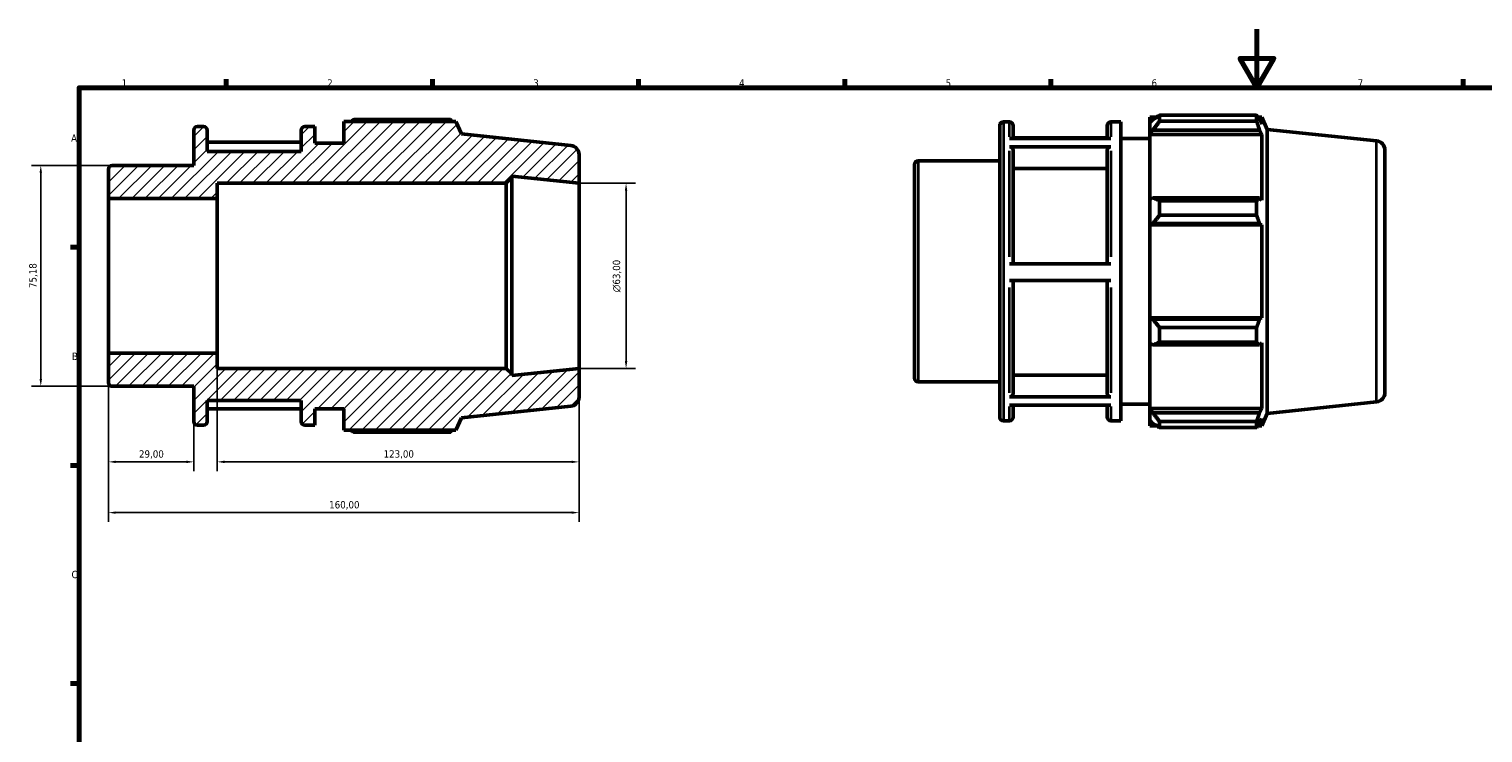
# Model space of a CAD drawing. Header units: millimetres. Extents: x 0 to 931, y 0 to 594.
# Tile 2 of 4: x 3 to 497, y 354 to 594. Entities that reach past the tile are written whole.
import ezdxf

# ---------------------------------------------------------------- set-up
doc = ezdxf.new("R2010")
doc.units = ezdxf.units.MM
for name, color, linetype, lineweight in [('Border (ISO)', 7, 'Continuous', 70), ('Dimension (ISO)', 7, 'Continuous', 25), ('Hatch (ISO)', 7, 'Continuous', 18), ('Visible (ISO)', 7, 'Continuous', 50), ('Visible Narrow (ISO)', 7, 'Continuous', 35)]:
    doc.layers.add(name, color=color, linetype=linetype, lineweight=lineweight)
doc.styles.add('Note Text (ISO)', font='tahoma.ttf')
doc.dimstyles.new('Default (ISO)', dxfattribs={"dimtxt": 2.5, "dimasz": 2.5, "dimexe": 3.175, "dimexo": 0, "dimgap": 0.762, "dimtad": 1, "dimrnd": 1e-08, "dimzin": 0, "dimtxsty": 'Note Text (ISO)', "dimcen": 0.09, "dimdle": 10, "dimclrd": 256, "dimclre": 256, "dimclrt": 232, "dimazin": 0, "dimtfac": 1.40208, "dimtmove": 0, "dimatfit": 3, "dimfxl": 1, "dimtolj": 1, "dimtzin": 0, "dimlwd": -1, "dimlwe": -1, "dimarcsym": 0})

# ---------------------------------------------------------------- blocks, each defined once
blk = doc.blocks.new('Borders Default Border')
at = {"layer": 'Border (ISO)'}
for p, q in [((70.08, 574), (70.08, 576.9)), ((140.17, 574), (140.17, 576.9)), ((210.25, 574), (210.25, 576.9)), ((280.33, 574), (280.33, 576.9)), ((350.42, 574), (350.42, 576.9)), ((490.58, 574), (490.58, 576.9)), ((20, 519.75), (17.1, 519.75)), ((20, 445.5), (17.1, 445.5)), ((20, 371.25), (17.1, 371.25))]:
    blk.add_line(p, q, dxfattribs=at)
at = {"layer": 'Border (ISO)', "flags": 128}
for points in [[(420.5, 594), (420.5, 574), (414.73, 584), (426.27, 584), (420.5, 574)], [(20, 20), (20, 574), (821, 574), (821, 20), (20, 20)]]:
    blk.add_lwpolyline(points, dxfattribs=at)
at = {"layer": 'Border (ISO)', "color": 232, "true_color": 0xca0064, "char_height": 2.5, "attachment_point": 7, "style": 'Note Text (ISO)'}
for s, insert in [('1', (34.48, 574.4)), ('2', (104.37, 574.4)), ('3', (174.43, 574.35)), ('4', (244.42, 574.4)), ('5', (314.64, 574.35)), ('6', (384.66, 574.35)), ('7', (454.77, 574.4)), ('A', (17.29, 555.62)), ('B', (17.59, 481.37)), ('C', (17.43, 407.08))]:
    blk.add_mtext(s, dxfattribs=dict(at, insert=insert))
blk = doc.blocks.new('*D8')
at = {"layer": 'Defpoints', "color": 0, "transparency": 16777216}
for p in [(190, 541.5), (190, 478.5), (206, 478.5)]:
    blk.add_point(p, dxfattribs=at)
at = {"layer": 'Dimension (ISO)', "transparency": 16777216}
for p, q in [((190, 541.5), (209.18, 541.5)), ((206, 539), (206, 481)), ((190, 478.5), (209.18, 478.5))]:
    blk.add_line(p, q, dxfattribs=at)
for points in [[(205.58, 539), (206.42, 539), (206, 541.5)], [(205.58, 481), (206.42, 481), (206, 478.5)]]:
    blk.add_solid(points, dxfattribs=at)
at = {"layer": 'Dimension (ISO)', "color": 232, "true_color": 0xca0064, "transparency": 16777216, "insert": (201.48, 504.44), "char_height": 2.5, "attachment_point": 1, "rotation": 90, "style": 'Note Text (ISO)'}
blk.add_mtext('\\A1;\\fAIGDT|b0|i0;\\H2.5000;\\ln\\fTahoma|b0|i0;\\H2.5000;63,00', dxfattribs=at)
blk = doc.blocks.new('*D9')
at = {"layer": 'Defpoints', "color": 0, "transparency": 16777216}
for p in [(30, 483.69), (59, 460.41), (30, 446.7)]:
    blk.add_point(p, dxfattribs=at)
at = {"layer": 'Dimension (ISO)', "transparency": 16777216}
for p, q in [((30, 483.69), (30, 443.53)), ((59, 460.41), (59, 443.53)), ((56.5, 446.7), (32.5, 446.7))]:
    blk.add_line(p, q, dxfattribs=at)
for points in [[(32.5, 447.12), (32.5, 446.28), (30, 446.7)], [(56.5, 447.12), (56.5, 446.28), (59, 446.7)]]:
    blk.add_solid(points, dxfattribs=at)
at = {"layer": 'Dimension (ISO)', "color": 232, "true_color": 0xca0064, "transparency": 16777216, "insert": (40.39, 450.64), "char_height": 2.5, "attachment_point": 1, "style": 'Note Text (ISO)'}
blk.add_mtext('\\A1;29,00', dxfattribs=at)
blk = doc.blocks.new('*D10')
at = {"layer": 'Defpoints', "color": 0, "transparency": 16777216}
for p in [(67, 483.69), (190, 478.5), (190, 446.7)]:
    blk.add_point(p, dxfattribs=at)
at = {"layer": 'Dimension (ISO)', "transparency": 16777216}
for p, q in [((67, 483.69), (67, 443.53)), ((190, 478.5), (190, 443.53)), ((69.5, 446.7), (187.5, 446.7))]:
    blk.add_line(p, q, dxfattribs=at)
for points in [[(69.5, 447.12), (69.5, 446.28), (67, 446.7)], [(187.5, 447.12), (187.5, 446.28), (190, 446.7)]]:
    blk.add_solid(points, dxfattribs=at)
at = {"layer": 'Dimension (ISO)', "color": 232, "true_color": 0xca0064, "transparency": 16777216, "insert": (123.55, 450.64), "char_height": 2.5, "attachment_point": 1, "style": 'Note Text (ISO)'}
blk.add_mtext('\\A1;123,00', dxfattribs=at)
blk = doc.blocks.new('*D11')
at = {"layer": 'Defpoints', "color": 0, "transparency": 16777216}
for p in [(30, 483.69), (190, 478.5), (30, 429.43)]:
    blk.add_point(p, dxfattribs=at)
at = {"layer": 'Dimension (ISO)', "transparency": 16777216}
for p, q in [((30, 483.69), (30, 426.25)), ((190, 478.5), (190, 426.25)), ((187.5, 429.43), (32.5, 429.43))]:
    blk.add_line(p, q, dxfattribs=at)
for points in [[(32.5, 429.84), (32.5, 429.01), (30, 429.43)], [(187.5, 429.84), (187.5, 429.01), (190, 429.43)]]:
    blk.add_solid(points, dxfattribs=at)
at = {"layer": 'Dimension (ISO)', "color": 232, "true_color": 0xca0064, "transparency": 16777216, "insert": (105.05, 433.36), "char_height": 2.5, "attachment_point": 1, "style": 'Note Text (ISO)'}
blk.add_mtext('\\A1;160,00', dxfattribs=at)
blk = doc.blocks.new('*D12')
at = {"layer": 'Defpoints', "color": 0, "transparency": 16777216}
for p in [(31.26, 547.59), (6.99, 472.41), (31.26, 472.41)]:
    blk.add_point(p, dxfattribs=at)
at = {"layer": 'Dimension (ISO)', "transparency": 16777216}
for p, q in [((31.26, 547.59), (3.82, 547.59)), ((6.99, 545.09), (6.99, 474.91)), ((31.26, 472.41), (3.82, 472.41))]:
    blk.add_line(p, q, dxfattribs=at)
for points in [[(6.58, 545.09), (7.41, 545.09), (6.99, 547.59)], [(6.58, 474.91), (7.41, 474.91), (6.99, 472.41)]]:
    blk.add_solid(points, dxfattribs=at)
at = {"layer": 'Dimension (ISO)', "color": 232, "true_color": 0xca0064, "transparency": 16777216, "insert": (3.05, 505.87), "char_height": 2.5, "attachment_point": 1, "rotation": 90, "style": 'Note Text (ISO)'}
blk.add_mtext('\\A1;75,18', dxfattribs=at)

msp = doc.modelspace()

# ---------------------------------------------------------------- hatches: boundary and pattern name
at = {"layer": 'Hatch (ISO)'}
h = msp.add_hatch(dxfattribs=at)
h.set_pattern_fill('ANSI31', color=256, scale=25.4, style=0)
h.set_pattern_definition([(45, (0, 0), (-2.245064, 2.245064), [])])
edge = h.paths.add_edge_path()
edge.add_ellipse((186.85, 468.736), major_axis=(0.329, -3.133), ratio=1, start_angle=0, end_angle=84)
edge.add_line((190, 468.736), (190, 478.5))
edge.add_line((190, 478.5), (167.143, 476.098))
edge.add_line((167.143, 476.098), (167.143, 476.61))
edge.add_line((167.143, 476.61), (165.253, 478.5))
edge.add_line((165.253, 478.5), (67, 478.5))
edge.add_line((67, 478.5), (67, 483.686))
edge.add_line((67, 483.686), (30, 483.686))
edge.add_line((30, 483.686), (30, 473.668))
edge.add_ellipse((31.26, 473.668), major_axis=(-1.26, 0), ratio=1, start_angle=0, end_angle=90)
edge.add_line((31.26, 472.408), (59, 472.408))
edge.add_line((59, 472.408), (59, 460.41))
edge.add_ellipse((60.26, 460.41), major_axis=(-1.26, 0), ratio=1, start_angle=0, end_angle=90)
edge.add_line((60.26, 459.15), (62.311, 459.15))
edge.add_ellipse((62.311, 460.41), major_axis=(0, -1.26), ratio=1, start_angle=0, end_angle=90)
edge.add_line((63.571, 460.41), (63.571, 467.625))
edge.add_line((63.571, 467.625), (95.571, 467.625))
edge.add_line((95.571, 467.625), (95.571, 460.41))
edge.add_ellipse((96.831, 460.41), major_axis=(-1.26, 0), ratio=1, start_angle=0, end_angle=90)
edge.add_line((96.831, 459.15), (100.143, 459.15))
edge.add_line((100.143, 459.15), (100.143, 464.8))
edge.add_line((100.143, 464.8), (110, 464.8))
edge.add_line((110, 464.8), (110, 457.455))
edge.add_line((110, 457.455), (148.112, 457.455))
edge.add_line((148.112, 457.455), (150, 461.696))
edge.add_line((150, 461.696), (187.179, 465.604))
edge = h.paths.add_edge_path()
edge.add_ellipse((186.85, 551.264), major_axis=(3.15, 0), ratio=1, start_angle=0, end_angle=84)
edge.add_line((187.179, 554.396), (150, 558.304))
edge.add_line((150, 558.304), (148.112, 562.545))
edge.add_line((148.112, 562.545), (110, 562.545))
edge.add_line((110, 562.545), (110, 555.2))
edge.add_line((110, 555.2), (100.143, 555.2))
edge.add_line((100.143, 555.2), (100.143, 560.85))
edge.add_line((100.143, 560.85), (96.831, 560.85))
edge.add_ellipse((96.831, 559.59), major_axis=(0, 1.26), ratio=1, start_angle=0, end_angle=90)
edge.add_line((95.571, 559.59), (95.571, 552.375))
edge.add_line((95.571, 552.375), (63.571, 552.375))
edge.add_line((63.571, 552.375), (63.571, 559.59))
edge.add_ellipse((62.311, 559.59), major_axis=(1.26, 0), ratio=1, start_angle=0, end_angle=90)
edge.add_line((62.311, 560.85), (60.26, 560.85))
edge.add_ellipse((60.26, 559.59), major_axis=(0, 1.26), ratio=1, start_angle=0, end_angle=90)
edge.add_line((59, 559.59), (59, 547.592))
edge.add_line((59, 547.592), (31.26, 547.592))
edge.add_ellipse((31.26, 546.332), major_axis=(0, 1.26), ratio=1, start_angle=0, end_angle=90)
edge.add_line((30, 546.332), (30, 536.314))
edge.add_line((30, 536.314), (67, 536.314))
edge.add_line((67, 536.314), (67, 541.5))
edge.add_line((67, 541.5), (165.253, 541.5))
edge.add_line((165.253, 541.5), (167.143, 543.39))
edge.add_line((167.143, 543.39), (167.143, 543.902))
edge.add_line((167.143, 543.902), (190, 541.5))
edge.add_line((190, 541.5), (190, 551.264))

# ---------------------------------------------------------------- linework, layer by layer
at = {"layer": 'Visible (ISO)'}
for p, q in [((384.031, 564.065), (384.031, 562.172)), ((384.031, 564.065), (386.437, 564.065)), ((387.421, 564.682), (387.421, 562.639)), ((387.421, 564.682), (420.382, 564.682)), ((420.382, 562.639), (420.382, 564.682)), ((420.821, 564.065), (422.143, 564.065)), ((424.031, 559.824), (422.143, 564.065)), ((422.143, 561.633), (422.143, 564.065)), ((59, 559.59), (59, 547.592)), ((62.311, 560.85), (60.26, 560.85)), ((63.571, 552.375), (63.571, 559.59)), ((95.571, 559.59), (95.571, 552.375)), ((100.143, 560.85), (96.831, 560.85)), ((100.143, 555.2), (100.143, 560.85)), ((148.112, 562.545), (110, 562.545)), ((110, 562.545), (110, 555.2)), ((146.351, 563.162), (113.39, 563.162)), ((150, 558.304), (148.112, 562.545)), ((333.031, 461.93), (333.031, 561.11)), ((334.291, 562.37), (336.343, 562.37)), ((337.603, 561.11), (337.603, 556.781)), ((369.603, 556.781), (369.603, 561.11)), ((370.863, 562.37), (374.174, 562.37)), ((374.174, 460.67), (374.174, 562.37)), ((385.161, 563.249), (384.031, 562.172)), ((384.031, 558.629), (384.031, 562.172)), ((384.031, 558.629), (385.161, 559.631)), ((384.031, 558.128), (384.031, 558.629)), ((385.161, 559.631), (421.388, 559.631)), ((420.382, 562.639), (387.421, 562.639)), ((422.143, 561.633), (421.388, 563.249)), ((421.388, 559.631), (422.143, 558.128)), ((424.031, 463.216), (424.031, 559.824)), ((461.21, 555.916), (424.031, 559.824)), ((95.571, 555.501), (63.571, 555.501)), ((110, 555.2), (100.143, 555.2)), ((187.179, 554.396), (150, 558.304)), ((336.343, 556.781), (370.863, 556.781)), ((370.863, 553.93), (336.343, 553.93)), ((369.603, 557.021), (337.603, 557.021)), ((374.174, 556.72), (384.031, 556.72)), ((384.031, 558.128), (384.031, 536.043)), ((384.031, 558.128), (422.143, 558.128)), ((422.143, 535.782), (422.143, 558.128)), ((95.571, 552.375), (63.571, 552.375)), ((190, 541.5), (190, 551.264)), ((305.291, 549.112), (333.031, 549.112)), ((337.603, 552.837), (337.603, 514.079)), ((369.603, 514.079), (369.603, 552.837)), ((464.031, 552.784), (464.031, 470.256)), ((30, 546.332), (30, 536.314)), ((59, 547.592), (31.26, 547.592)), ((167.143, 543.39), (167.143, 543.902)), ((167.143, 543.902), (190, 541.5)), ((304.031, 475.188), (304.031, 547.852)), ((369.603, 546.574), (337.603, 546.574)), ((67, 536.314), (67, 541.5)), ((67, 541.5), (165.253, 541.5)), ((165.253, 541.5), (167.143, 543.39)), ((165.253, 541.5), (165.253, 478.5)), ((167.143, 476.61), (167.143, 543.39)), ((190, 478.5), (190, 541.5)), ((30, 536.314), (67, 536.314)), ((30, 483.686), (30, 536.314)), ((67, 483.686), (67, 536.314)), ((385.161, 536.565), (384.031, 536.043)), ((384.031, 527.49), (384.031, 536.043)), ((421.388, 536.565), (385.161, 536.565)), ((387.421, 535.583), (387.421, 530.651)), ((387.421, 535.583), (420.382, 535.583)), ((420.382, 530.651), (420.382, 535.583)), ((422.143, 535.782), (421.388, 536.565)), ((420.382, 530.651), (387.421, 530.651)), ((384.031, 527.49), (385.161, 527.83)), ((384.031, 527.32), (384.031, 527.49)), ((384.031, 527.32), (384.031, 495.719)), ((384.031, 527.32), (422.143, 527.32)), ((385.161, 527.83), (421.388, 527.83)), ((421.388, 527.83), (422.143, 527.32)), ((422.143, 495.719), (422.143, 527.32)), ((336.343, 514.079), (370.863, 514.079)), ((370.863, 508.429), (336.343, 508.429)), ((337.603, 508.429), (337.603, 469.91)), ((369.603, 469.91), (369.603, 508.429)), ((384.031, 495.549), (384.031, 495.719)), ((384.031, 495.719), (422.143, 495.719)), ((384.031, 486.996), (384.031, 495.549)), ((385.161, 495.21), (384.031, 495.549)), ((421.388, 495.21), (385.161, 495.21)), ((422.143, 495.719), (421.388, 495.21)), ((387.421, 492.389), (387.421, 487.456)), ((387.421, 492.389), (420.382, 492.389)), ((420.382, 487.456), (420.382, 492.389)), ((384.031, 486.996), (385.161, 486.475)), ((384.031, 486.996), (384.031, 464.912)), ((385.161, 486.475), (421.388, 486.475)), ((420.382, 487.456), (387.421, 487.456)), ((421.388, 486.475), (422.143, 487.257)), ((422.143, 464.912), (422.143, 487.257)), ((67, 483.686), (30, 483.686)), ((30, 483.686), (30, 473.668)), ((67, 478.5), (67, 483.686)), ((165.253, 478.5), (67, 478.5)), ((167.143, 476.61), (165.253, 478.5)), ((190, 478.5), (167.143, 476.098)), ((167.143, 476.098), (167.143, 476.61)), ((190, 468.736), (190, 478.5)), ((337.603, 476.168), (369.603, 476.168)), ((31.26, 472.408), (59, 472.408)), ((59, 472.408), (59, 460.41)), ((305.291, 473.928), (333.031, 473.928)), ((63.571, 460.41), (63.571, 467.625)), ((63.571, 467.625), (95.571, 467.625)), ((63.571, 464.739), (95.571, 464.739)), ((95.571, 467.625), (95.571, 460.41)), ((100.143, 459.15), (100.143, 464.8)), ((100.143, 464.8), (110, 464.8)), ((110, 464.8), (110, 457.455)), ((150, 461.696), (187.179, 465.604)), ((336.343, 468.818), (370.863, 468.818)), ((370.863, 466.018), (336.343, 466.018)), ((337.603, 466.018), (337.603, 461.93)), ((369.603, 461.93), (369.603, 466.018)), ((374.174, 466.32), (384.031, 466.32)), ((384.031, 464.411), (384.031, 464.912)), ((384.031, 464.912), (422.143, 464.912)), ((422.143, 464.912), (421.388, 463.408)), ((461.21, 467.123), (424.031, 463.216)), ((148.112, 457.455), (150, 461.696)), ((334.291, 460.67), (336.343, 460.67)), ((370.863, 460.67), (374.174, 460.67)), ((384.031, 460.868), (384.031, 464.411)), ((385.161, 463.408), (384.031, 464.411)), ((384.031, 460.868), (385.161, 459.79)), ((384.031, 460.868), (384.031, 458.975)), ((421.388, 463.408), (385.161, 463.408)), ((387.421, 460.4), (387.421, 458.357)), ((387.421, 460.4), (420.382, 460.4)), ((420.382, 458.357), (420.382, 460.4)), ((421.388, 459.79), (422.143, 461.407)), ((424.031, 463.216), (422.143, 458.975)), ((422.143, 458.975), (422.143, 461.407)), ((60.26, 459.15), (62.311, 459.15)), ((96.831, 459.15), (100.143, 459.15)), ((110, 457.455), (148.112, 457.455)), ((113.39, 456.838), (146.351, 456.838)), ((384.031, 458.975), (386.437, 458.975)), ((420.382, 458.357), (387.421, 458.357)), ((420.821, 458.975), (422.143, 458.975))]:
    msp.add_line(p, q, dxfattribs=at)
for centre, radius, start, end in [((60.26, 559.59), 1.26, 90, 180), ((62.311, 559.59), 1.26, 0, 90), ((96.831, 559.59), 1.26, 90, 180), ((334.291, 561.11), 1.26, 90, 180), ((336.343, 561.11), 1.26, 0, 90), ((370.863, 561.11), 1.26, 90, 180), ((186.85, 551.264), 3.15, 0, 84), ((460.881, 552.784), 3.15, 0, 84), ((305.291, 547.852), 1.26, 90, 180), ((31.26, 546.332), 1.26, 90, 180), ((305.291, 475.188), 1.26, 180, 270), ((31.26, 473.668), 1.26, 180, 270), ((460.881, 470.256), 3.15, 276, 0), ((186.85, 468.736), 3.15, 276, 0), ((60.26, 460.41), 1.26, 180, 270), ((62.311, 460.41), 1.26, 270, 0), ((96.831, 460.41), 1.26, 180, 270), ((334.291, 461.93), 1.26, 180, 270), ((336.343, 461.93), 1.26, 270, 0), ((370.863, 461.93), 1.26, 180, 270)]:
    msp.add_arc(centre, radius, start, end, dxfattribs=at)
for points, weights in [([(387.421, 564.682), (386.246, 563.951), (385.161, 563.249)], [1.01241851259, 1.00897564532, 1.00472363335]), ([(420.382, 564.682), (420.905, 563.951), (421.388, 563.249)], [1, 1.0016814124, 1.00254657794]), ([(112.405, 562.545), (112.889, 562.851), (113.39, 563.162)], [1.0093319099, 1.0109489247, 1.01241851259]), ([(146.789, 562.545), (146.574, 562.851), (146.351, 563.162)], [1.00128338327, 1.00071561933, 1]), ([(385.161, 559.631), (386.246, 561.105), (387.421, 562.639)], [1.00472363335, 1.00897564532, 1.01241851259]), ([(421.388, 559.631), (420.905, 561.105), (420.382, 562.639)], [1.00254657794, 1.0016814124, 1]), ([(387.421, 535.583), (386.246, 536.084), (385.161, 536.565)], [1.01241851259, 1.00897564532, 1.00472363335]), ([(420.382, 535.583), (420.905, 536.084), (421.388, 536.565)], [1, 1.0016814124, 1.00254657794]), ([(385.161, 527.83), (386.246, 529.212), (387.421, 530.651)], [1.00472363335, 1.00897564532, 1.01241851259]), ([(421.388, 527.83), (420.905, 529.212), (420.382, 530.651)], [1.00254657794, 1.0016814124, 1]), ([(387.421, 492.389), (386.246, 493.828), (385.161, 495.21)], [1.01241851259, 1.00897564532, 1.00472363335]), ([(420.382, 492.389), (420.905, 493.828), (421.388, 495.21)], [1, 1.0016814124, 1.00254657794]), ([(385.161, 486.475), (386.246, 486.955), (387.421, 487.456)], [1.00472363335, 1.00897564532, 1.01241851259]), ([(421.388, 486.475), (420.905, 486.955), (420.382, 487.456)], [1.00254657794, 1.0016814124, 1]), ([(387.421, 460.4), (386.246, 461.935), (385.161, 463.408)], [1.01241851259, 1.00897564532, 1.00472363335]), ([(385.161, 459.79), (386.246, 459.088), (387.421, 458.357)], [1.00472363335, 1.00897564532, 1.01241851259]), ([(420.382, 460.4), (420.905, 461.935), (421.388, 463.408)], [1, 1.0016814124, 1.00254657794]), ([(421.388, 459.79), (420.905, 459.088), (420.382, 458.357)], [1.00254657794, 1.0016814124, 1]), ([(113.39, 456.838), (112.889, 457.149), (112.405, 457.455)], [1.01241851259, 1.0109489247, 1.0093319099]), ([(146.351, 456.838), (146.574, 457.149), (146.789, 457.455)], [1, 1.00071561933, 1.00128338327])]:
    msp.add_rational_spline(points, weights, degree=2, dxfattribs=at)
for points, knots in [([(336.343, 553.93), (336.498, 553.93), (336.681, 553.899), (336.968, 553.796), (337.123, 553.706), (337.343, 553.515), (337.447, 553.38), (337.566, 553.131), (337.603, 552.972), (337.603, 552.837)], [0, 0, 0, 0, 0.04662232, 0.04662232, 0.09328877, 0.09328877, 0.14001009, 0.14001009, 0.18677926, 0.18677926, 0.18677926, 0.18677926]), ([(369.603, 552.837), (369.603, 552.972), (369.639, 553.131), (369.758, 553.38), (369.862, 553.515), (370.082, 553.706), (370.237, 553.796), (370.524, 553.899), (370.707, 553.93), (370.863, 553.93)], [0.56035354, 0.56035354, 0.56035354, 0.56035354, 0.60712271, 0.60712271, 0.65384404, 0.65384404, 0.70051049, 0.70051049, 0.74713281, 0.74713281, 0.74713281, 0.74713281]), ([(337.603, 469.91), (337.603, 469.775), (337.566, 469.617), (337.447, 469.367), (337.343, 469.233), (337.123, 469.042), (336.968, 468.952), (336.681, 468.849), (336.498, 468.818), (336.343, 468.818)], [0.56018019, 0.56018019, 0.56018019, 0.56018019, 0.60691189, 0.60691189, 0.65361082, 0.65361082, 0.70027219, 0.70027219, 0.74690333, 0.74690333, 0.74690333, 0.74690333]), ([(370.863, 468.818), (370.707, 468.818), (370.524, 468.849), (370.237, 468.952), (370.082, 469.042), (369.862, 469.233), (369.758, 469.367), (369.639, 469.617), (369.603, 469.775), (369.603, 469.91)], [0, 0, 0, 0, 0.04663114, 0.04663114, 0.09329251, 0.09329251, 0.13999145, 0.13999145, 0.18672314, 0.18672314, 0.18672314, 0.18672314])]:
    msp.add_open_spline(points, degree=3, knots=knots, dxfattribs=at)
at = {"layer": 'Visible Narrow (ISO)'}
for p, q in [((334.291, 561.744), (334.291, 461.296)), ((336.343, 557.317), (336.343, 562.356)), ((370.863, 562.356), (370.863, 557.317)), ((461.21, 467.67), (461.21, 555.37)), ((336.343, 516.452), (336.343, 552.571)), ((370.863, 552.571), (370.863, 516.452)), ((305.291, 548.649), (305.291, 474.391)), ((336.343, 470.156), (336.343, 506.058)), ((370.863, 506.058), (370.863, 470.156)), ((336.343, 460.683), (336.343, 465.505)), ((370.863, 465.505), (370.863, 460.683))]:
    msp.add_line(p, q, dxfattribs=at)

# ---------------------------------------------------------------- block references
msp.add_blockref('Borders Default Border', (0, 0))

# ---------------------------------------------------------------- dimensions: what is measured, and where the dimension line sits
at = {"layer": 'Dimension (ISO)'}
for base, p1, p2, angle, picture, middle in [((6.993, 472.408), (31.26, 547.592), (31.26, 472.408), 90, '*D12', (6.993, 510)), ((30, 446.701), (59, 460.41), (30, 483.686), 180, '*D9', (44.5, 446.701)), ((30, 429.427), (190, 478.5), (30, 483.686), 180, '*D11', (110, 429.427)), ((190, 446.701), (67, 483.686), (190, 478.5), 180, '*D10', (128.5, 446.701))]:
    dim = msp.add_linear_dim(base=base, p1=p1, p2=p2, angle=angle, dimstyle='Default (ISO)', override={"dimdec": 2, "dimtp": 0, "dimtm": 0, "dimtdec": 2, "dimtofl": 0, "dimatfit": 1}, dxfattribs=at)
    dim.commit()
    dim.dimension.update_dxf_attribs({"geometry": picture, "text_midpoint": middle, "dimtype": 160})
dim = msp.add_linear_dim(base=(206, 478.5), p1=(190, 541.5), p2=(190, 478.5), angle=90, text='\\fAIGDT|b0|i0;\\H2.5000;\\ln\\fTahoma|b0|i0;\\H2.5000;<>', dimstyle='Default (ISO)', override={"dimdec": 2, "dimtp": 0, "dimtm": 0, "dimtdec": 2, "dimtofl": 0, "dimatfit": 1}, dxfattribs=at)
dim.commit()
dim.dimension.update_dxf_attribs({"geometry": '*D8', "text_midpoint": (206, 510), "dimtype": 160})

doc.saveas('drawing.dxf')
